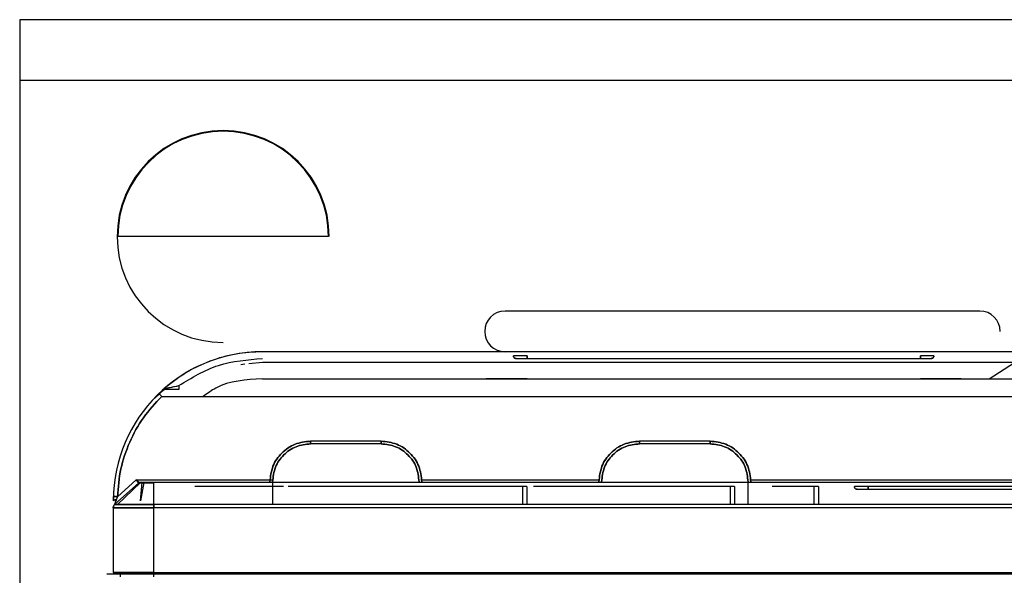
# Model space of a CAD drawing. Header units: millimetres. Extents: x -124 to 136, y 233 to 343.
# Tile 2 of 11: x -120 to -47, y 288 to 329. Entities that reach past the tile are written whole.
import ezdxf

# ---------------------------------------------------------------- set-up
doc = ezdxf.new("R2010")
doc.units = ezdxf.units.MM

msp = doc.modelspace()

# ---------------------------------------------------------------- linework, layer by layer
at = {"color": 7, "linetype": 'Continuous', "lineweight": 25}
for p, q in [((12.545, 328.857), (-119.955, 328.857)), ((-119.955, 328.857), (-119.955, 246.857)), ((12.545, 324.357), (-119.955, 324.357)), ((-97.19, 312.857), (-112.72, 312.857)), ((-49.176, 307.357), (-84.176, 307.357)), ((-33.355, 304.357), (-102.055, 304.357)), ((-103.355, 303.429), (-103.658, 303.399)), ((-102.055, 303.557), (-103.055, 303.458)), ((-46.621, 303.557), (-102.055, 303.557)), ((-82.555, 303.857), (-53.555, 303.857)), ((-48.476, 302.357), (-46.621, 303.557)), ((-102.055, 302.357), (-33.355, 302.357)), ((-109.981, 300.94), (-109.282, 301.599)), ((-109.312, 301.622), (-109.316, 301.619)), ((-109.485, 301.057), (-24.455, 301.057)), ((-93.31, 297.757), (-98.51, 297.757)), ((-69.057, 297.757), (-74.257, 297.757)), ((-93.31, 297.557), (-98.51, 297.557)), ((-69.057, 297.557), (-74.257, 297.557)), ((-112.751, 293.658), (-111.358, 294.907)), ((-111.358, 294.907), (-101.281, 294.907)), ((-111.055, 293.357), (-110.926, 294.707)), ((-110.795, 294.707), (-111.055, 293.357)), ((-21.915, 294.707), (-110.055, 294.707)), ((-101.31, 294.757), (-101.31, 293.071)), ((-90.34, 294.907), (-77.227, 294.907)), ((-66.257, 293.071), (-66.257, 294.757)), ((-66.087, 294.907), (-30.255, 294.907)), ((-111.16, 294.681), (-112.955, 293.071)), ((-111.075, 294.681), (-112.733, 293.071)), ((-110.055, 293.071), (-110.055, 294.681)), ((-100.515, 294.407), (-106.755, 294.407)), ((-82.865, 294.407), (-99.865, 294.407)), ((-82.865, 293.071), (-82.865, 294.407)), ((-82.565, 294.407), (-82.565, 293.071)), ((-67.565, 294.407), (-82.075, 294.407)), ((-67.565, 293.071), (-67.565, 294.407)), ((-67.265, 294.407), (-67.265, 293.071)), ((-61.375, 294.407), (-64.49, 294.407)), ((-61.375, 293.071), (-61.375, 294.407)), ((-61.075, 294.407), (-61.075, 293.071)), ((-39.85, 294.407), (-57.418, 294.407)), ((-57.418, 294.207), (-39.85, 294.207)), ((-113.051, 293.666), (-113.055, 293.357)), ((-112.829, 293.439), (-112.751, 293.658)), ((-113.055, 292.848), (-113.055, 288.057)), ((-21.916, 293.071), (-110.055, 293.071)), ((-21.874, 292.848), (-110.055, 292.848)), ((-110.055, 288.057), (-110.055, 292.848)), ((-113.522, 287.957), (-18.455, 287.957)), ((-112.555, 287.957), (-112.555, 287.757)), ((-110.055, 288.057), (-21.355, 288.057)), ((-110.055, 287.757), (-110.055, 287.957))]:
    msp.add_line(p, q, dxfattribs=at)
for centre, radius, start, end in [((-104.955, 312.857), 7.817, 0, 270), ((-104.955, 312.857), 7.765, 0, 180), ((-84.176, 305.857), 1.5, 90, 270), ((-49.176, 305.857), 1.5, 0, 90), ((-102.055, 293.357), 11, 90, 179.79846)]:
    msp.add_arc(centre, radius, start, end, dxfattribs=at)
for points in [[(-102.055, 304.357), (-102.715, 304.323), (-104.034, 304.255), (-105.945, 303.701), (-107.747, 302.858), (-108.784, 302.04), (-109.303, 301.631)], [(-108.219, 301.857), (-107.271, 302.434), (-105.374, 303.588), (-103.161, 303.767), (-102.055, 303.857)], [(-82.555, 304.057), (-82.686, 304.057), (-82.948, 304.057), (-83.279, 304.057), (-83.51, 304.057), (-83.54, 304.057), (-83.555, 304.057)], [(-83.355, 303.857), (-83.381, 303.86), (-83.433, 303.866), (-83.5, 303.912), (-83.546, 303.978), (-83.552, 304.031), (-83.555, 304.057)], [(-82.555, 304.057), (-82.686, 304.057), (-82.948, 304.057), (-83.279, 304.057), (-83.51, 304.057), (-83.54, 304.057), (-83.555, 304.057)], [(-83.555, 304.057), (-83.552, 304.031), (-83.546, 303.978), (-83.5, 303.912), (-83.433, 303.866), (-83.381, 303.86), (-83.355, 303.857)], [(-83.355, 303.857), (-83.343, 303.857), (-83.319, 303.857), (-83.134, 303.857), (-82.869, 303.857), (-82.66, 303.857), (-82.555, 303.857)], [(-83.355, 303.857), (-83.343, 303.857), (-83.319, 303.857), (-83.134, 303.857), (-82.869, 303.857), (-82.66, 303.857), (-82.555, 303.857)], [(-82.555, 303.857), (-82.555, 303.86), (-82.555, 303.866), (-82.555, 303.912), (-82.555, 303.978), (-82.555, 304.031), (-82.555, 304.057)], [(-82.555, 304.057), (-82.555, 304.031), (-82.555, 303.978), (-82.555, 303.912), (-82.555, 303.866), (-82.555, 303.86), (-82.555, 303.857)], [(-52.555, 304.057), (-52.57, 304.057), (-52.6, 304.057), (-52.831, 304.057), (-53.162, 304.057), (-53.424, 304.057), (-53.555, 304.057)], [(-53.555, 303.857), (-53.555, 303.86), (-53.555, 303.866), (-53.555, 303.912), (-53.555, 303.978), (-53.555, 304.031), (-53.555, 304.057)], [(-52.555, 304.057), (-52.57, 304.057), (-52.6, 304.057), (-52.831, 304.057), (-53.162, 304.057), (-53.424, 304.057), (-53.555, 304.057)], [(-53.555, 304.057), (-53.555, 304.031), (-53.555, 303.978), (-53.555, 303.912), (-53.555, 303.866), (-53.555, 303.86), (-53.555, 303.857)], [(-53.555, 303.857), (-53.45, 303.857), (-53.24, 303.857), (-52.976, 303.857), (-52.791, 303.857), (-52.767, 303.857), (-52.755, 303.857)], [(-53.555, 303.857), (-53.45, 303.857), (-53.24, 303.857), (-52.976, 303.857), (-52.791, 303.857), (-52.767, 303.857), (-52.755, 303.857)], [(-52.755, 303.857), (-52.729, 303.86), (-52.676, 303.866), (-52.61, 303.912), (-52.564, 303.978), (-52.558, 304.031), (-52.555, 304.057)], [(-52.555, 304.057), (-52.558, 304.031), (-52.564, 303.978), (-52.61, 303.912), (-52.676, 303.866), (-52.729, 303.86), (-52.755, 303.857)], [(-82.555, 302.357), (-82.948, 302.357), (-83.734, 302.357), (-84.726, 302.357), (-85.42, 302.357), (-85.51, 302.357), (-85.555, 302.357)], [(-50.555, 302.357), (-50.6, 302.357), (-50.69, 302.357), (-51.384, 302.357), (-52.376, 302.357), (-53.162, 302.357), (-53.555, 302.357)], [(-109.485, 301.057), (-109.512, 301.085), (-109.566, 301.142), (-109.635, 301.213), (-109.683, 301.263), (-109.69, 301.269), (-109.693, 301.273)], [(-109.474, 301.478), (-109.46, 301.49), (-109.431, 301.514), (-109.381, 301.538), (-109.327, 301.554), (-109.29, 301.556), (-109.272, 301.557)], [(-112.751, 293.658), (-112.693, 294.348), (-112.577, 295.728), (-111.897, 297.701), (-110.897, 299.533), (-109.955, 300.549), (-109.485, 301.057)], [(-109.485, 301.057), (-109.955, 300.549), (-110.897, 299.533), (-111.897, 297.701), (-112.577, 295.728), (-112.693, 294.348), (-112.751, 293.658)], [(-98.51, 297.757), (-98.904, 297.712), (-99.69, 297.621), (-100.681, 296.928), (-101.375, 295.936), (-101.465, 295.15), (-101.51, 294.757)], [(-101.51, 294.757), (-101.465, 295.15), (-101.375, 295.936), (-100.681, 296.928), (-99.69, 297.621), (-98.904, 297.712), (-98.51, 297.757)], [(-98.51, 297.557), (-98.51, 297.583), (-98.51, 297.635), (-98.51, 297.701), (-98.51, 297.748), (-98.51, 297.754), (-98.51, 297.757)], [(-98.51, 297.757), (-98.51, 297.754), (-98.51, 297.748), (-98.51, 297.701), (-98.51, 297.635), (-98.51, 297.583), (-98.51, 297.557)], [(-93.31, 297.557), (-93.31, 297.583), (-93.31, 297.635), (-93.31, 297.701), (-93.31, 297.748), (-93.31, 297.754), (-93.31, 297.757)], [(-90.31, 294.757), (-90.355, 295.15), (-90.446, 295.936), (-91.139, 296.928), (-92.131, 297.621), (-92.917, 297.712), (-93.31, 297.757)], [(-93.31, 297.757), (-93.31, 297.754), (-93.31, 297.748), (-93.31, 297.701), (-93.31, 297.635), (-93.31, 297.583), (-93.31, 297.557)], [(-93.31, 297.757), (-92.917, 297.712), (-92.131, 297.621), (-91.139, 296.928), (-90.446, 295.936), (-90.355, 295.15), (-90.31, 294.757)], [(-74.257, 297.757), (-74.65, 297.712), (-75.436, 297.621), (-76.428, 296.928), (-77.122, 295.936), (-77.212, 295.15), (-77.257, 294.757)], [(-77.257, 294.757), (-77.212, 295.15), (-77.122, 295.936), (-76.428, 296.928), (-75.436, 297.621), (-74.65, 297.712), (-74.257, 297.757)], [(-74.257, 297.557), (-74.257, 297.583), (-74.257, 297.635), (-74.257, 297.701), (-74.257, 297.748), (-74.257, 297.754), (-74.257, 297.757)], [(-74.257, 297.757), (-74.257, 297.754), (-74.257, 297.748), (-74.257, 297.701), (-74.257, 297.635), (-74.257, 297.583), (-74.257, 297.557)], [(-69.057, 297.557), (-69.057, 297.583), (-69.057, 297.635), (-69.057, 297.701), (-69.057, 297.748), (-69.057, 297.754), (-69.057, 297.757)], [(-66.057, 294.757), (-66.102, 295.15), (-66.192, 295.936), (-66.886, 296.928), (-67.877, 297.621), (-68.664, 297.712), (-69.057, 297.757)], [(-69.057, 297.757), (-69.057, 297.754), (-69.057, 297.748), (-69.057, 297.701), (-69.057, 297.635), (-69.057, 297.583), (-69.057, 297.557)], [(-69.057, 297.757), (-68.664, 297.712), (-67.877, 297.621), (-66.886, 296.928), (-66.192, 295.936), (-66.102, 295.15), (-66.057, 294.757)], [(-101.31, 294.757), (-101.268, 295.124), (-101.184, 295.857), (-100.537, 296.783), (-99.611, 297.43), (-98.877, 297.515), (-98.51, 297.557)], [(-98.51, 297.557), (-98.877, 297.515), (-99.611, 297.43), (-100.537, 296.783), (-101.184, 295.857), (-101.268, 295.124), (-101.31, 294.757)], [(-93.31, 297.557), (-92.943, 297.515), (-92.21, 297.43), (-91.284, 296.783), (-90.637, 295.857), (-90.552, 295.124), (-90.51, 294.757)], [(-90.51, 294.757), (-90.552, 295.124), (-90.637, 295.857), (-91.284, 296.783), (-92.21, 297.43), (-92.943, 297.515), (-93.31, 297.557)], [(-77.057, 294.757), (-77.015, 295.124), (-76.931, 295.857), (-76.283, 296.783), (-75.358, 297.43), (-74.624, 297.515), (-74.257, 297.557)], [(-74.257, 297.557), (-74.624, 297.515), (-75.358, 297.43), (-76.283, 296.783), (-76.931, 295.857), (-77.015, 295.124), (-77.057, 294.757)], [(-69.057, 297.557), (-68.69, 297.515), (-67.956, 297.43), (-67.031, 296.783), (-66.383, 295.857), (-66.299, 295.124), (-66.257, 294.757)], [(-66.257, 294.757), (-66.299, 295.124), (-66.383, 295.857), (-67.031, 296.783), (-67.956, 297.43), (-68.69, 297.515), (-69.057, 297.557)], [(-111.16, 294.681), (-111.15, 294.689), (-111.13, 294.703), (-111.106, 294.706), (-111.093, 294.707)], [(-111.093, 294.707), (-111.106, 294.706), (-111.13, 294.703), (-111.15, 294.689), (-111.16, 294.681)], [(-110.055, 294.681), (-110.055, 294.689), (-110.055, 294.703), (-110.055, 294.706), (-110.055, 294.707)], [(-106.755, 294.407), (-106.794, 294.407), (-106.873, 294.407), (-106.972, 294.407), (-107.041, 294.407), (-107.05, 294.407), (-107.055, 294.407)], [(-106.755, 294.407), (-106.794, 294.407), (-106.873, 294.407), (-106.972, 294.407), (-107.041, 294.407), (-107.05, 294.407), (-107.055, 294.407)], [(-99.865, 294.407), (-99.904, 294.407), (-99.983, 294.407), (-100.082, 294.407), (-100.151, 294.407), (-100.16, 294.407), (-100.165, 294.407)], [(-99.865, 294.407), (-99.904, 294.407), (-99.983, 294.407), (-100.082, 294.407), (-100.151, 294.407), (-100.16, 294.407), (-100.165, 294.407)], [(-82.565, 294.407), (-82.569, 294.407), (-82.578, 294.407), (-82.648, 294.407), (-82.747, 294.407), (-82.826, 294.407), (-82.865, 294.407)], [(-82.565, 294.407), (-82.569, 294.407), (-82.578, 294.407), (-82.648, 294.407), (-82.747, 294.407), (-82.826, 294.407), (-82.865, 294.407)], [(-67.265, 294.407), (-67.269, 294.407), (-67.278, 294.407), (-67.348, 294.407), (-67.447, 294.407), (-67.526, 294.407), (-67.565, 294.407)], [(-67.265, 294.407), (-67.269, 294.407), (-67.278, 294.407), (-67.348, 294.407), (-67.447, 294.407), (-67.526, 294.407), (-67.565, 294.407)], [(-61.075, 294.407), (-61.079, 294.407), (-61.088, 294.407), (-61.158, 294.407), (-61.257, 294.407), (-61.336, 294.407), (-61.375, 294.407)], [(-61.075, 294.407), (-61.079, 294.407), (-61.088, 294.407), (-61.158, 294.407), (-61.257, 294.407), (-61.336, 294.407), (-61.375, 294.407)], [(-57.418, 294.407), (-57.549, 294.407), (-57.811, 294.407), (-58.142, 294.407), (-58.373, 294.407), (-58.403, 294.407), (-58.418, 294.407)], [(-58.218, 294.207), (-58.244, 294.21), (-58.297, 294.216), (-58.363, 294.262), (-58.409, 294.328), (-58.415, 294.381), (-58.418, 294.407)], [(-57.418, 294.407), (-57.549, 294.407), (-57.811, 294.407), (-58.142, 294.407), (-58.373, 294.407), (-58.403, 294.407), (-58.418, 294.407)], [(-58.418, 294.407), (-58.415, 294.381), (-58.409, 294.328), (-58.363, 294.262), (-58.297, 294.216), (-58.244, 294.21), (-58.218, 294.207)], [(-58.218, 294.207), (-58.206, 294.207), (-58.182, 294.207), (-57.997, 294.207), (-57.732, 294.207), (-57.523, 294.207), (-57.418, 294.207)], [(-58.218, 294.207), (-58.206, 294.207), (-58.182, 294.207), (-57.997, 294.207), (-57.732, 294.207), (-57.523, 294.207), (-57.418, 294.207)], [(-57.418, 294.207), (-57.418, 294.21), (-57.418, 294.216), (-57.418, 294.262), (-57.418, 294.328), (-57.418, 294.381), (-57.418, 294.407)], [(-57.418, 294.407), (-57.418, 294.381), (-57.418, 294.328), (-57.418, 294.262), (-57.418, 294.216), (-57.418, 294.21), (-57.418, 294.207)], [(-113.051, 293.666), (-113.046, 293.666), (-113.037, 293.666), (-112.968, 293.664), (-112.869, 293.661), (-112.79, 293.659), (-112.751, 293.658)], [(-113.055, 292.848), (-113.054, 292.869), (-113.051, 292.911), (-113.031, 292.971), (-113, 293.027), (-112.97, 293.056), (-112.955, 293.071)], [(-110.055, 292.848), (-110.448, 292.848), (-111.234, 292.848), (-112.226, 292.848), (-112.92, 292.848), (-113.01, 292.848), (-113.055, 292.848)], [(-110.055, 293.071), (-110.055, 293.056), (-110.055, 293.027), (-110.055, 292.971), (-110.055, 292.911), (-110.055, 292.869), (-110.055, 292.848)], [(-110.055, 288.057), (-110.448, 288.057), (-111.234, 288.057), (-112.226, 288.057), (-112.92, 288.057), (-113.01, 288.057), (-113.055, 288.057)], [(-113.055, 288.057), (-113.01, 288.057), (-112.92, 288.057), (-112.226, 288.057), (-111.234, 288.057), (-110.448, 288.057), (-110.055, 288.057)], [(-110.055, 288.057), (-110.055, 288.044), (-110.055, 288.017), (-110.055, 287.984), (-110.055, 287.961), (-110.055, 287.958), (-110.055, 287.957)], [(-110.055, 287.957), (-110.055, 287.958), (-110.055, 287.961), (-110.055, 287.984), (-110.055, 288.017), (-110.055, 288.044), (-110.055, 288.057)]]:
    msp.add_open_spline(points, degree=3, dxfattribs=at)
for points, knots in [([(-102.055, 302.357), (-103.269, 302.289), (-104.867, 302.199), (-106.119, 301.278), (-106.419, 301.057)], [0, 0, 0, 0, 0.760348, 1, 1, 1, 1]), ([(-109.303, 301.631), (-109.331, 301.607), (-109.386, 301.558), (-109.437, 301.512), (-109.469, 301.483), (-109.472, 301.48), (-109.474, 301.478)], [0, 0, 0, 0, 0.253168, 0.503224, 0.751949, 1, 1, 1, 1]), ([(-109.474, 301.478), (-109.46, 301.49), (-109.431, 301.513), (-109.381, 301.538), (-109.327, 301.554), (-109.29, 301.556), (-109.272, 301.557)], [0, 0, 0, 0, 0.247847, 0.5, 0.752153, 1, 1, 1, 1]), ([(-109.272, 301.557), (-109.291, 301.561), (-109.335, 301.569), (-109.315, 301.609), (-109.303, 301.631)], [0, 0, 0, 0, 0.443653, 1, 1, 1, 1]), ([(-109.325, 301.609), (-109.323, 301.612), (-109.318, 301.618), (-109.308, 301.627), (-109.303, 301.631)], [0, 0, 0, 0, 0.502012, 1, 1, 1, 1]), ([(-109.272, 301.557), (-109.293, 301.562), (-109.336, 301.571), (-109.314, 301.611), (-109.303, 301.631)], [0, 0, 0, 0, 0.499433, 1, 1, 1, 1]), ([(-109.303, 301.631), (-109.301, 301.631), (-109.298, 301.632), (-109.261, 301.64), (-109.146, 301.664), (-108.791, 301.739), (-108.452, 301.809), (-108.219, 301.857)], [0, 0, 0, 0, 0.050016, 0.101451, 0.211416, 0.457462, 1, 1, 1, 1]), ([(-109.303, 301.631), (-109.302, 301.631), (-109.299, 301.632), (-109.266, 301.639), (-109.186, 301.656), (-109.039, 301.687), (-108.72, 301.753), (-108.434, 301.812), (-108.219, 301.857)], [0, 0, 0, 0, 0.0454609, 0.093308, 0.2023051, 0.3369298, 0.5016801, 1, 1, 1, 1]), ([(-108.219, 301.557), (-108.406, 301.557), (-108.688, 301.557), (-109.044, 301.557), (-109.196, 301.557), (-109.272, 301.557)], [0, 0, 0, 0, 0.497479, 0.748505, 1, 1, 1, 1]), ([(-108.219, 301.857), (-108.219, 301.819), (-108.219, 301.761), (-108.219, 301.691), (-108.219, 301.643), (-108.219, 301.604), (-108.219, 301.567), (-108.219, 301.561), (-108.219, 301.557)], [0, 0, 0, 0, 0.239457, 0.368361, 0.5, 0.631639, 0.760543, 1, 1, 1, 1]), ([(-111.112, 294.707), (-111.129, 294.71), (-111.163, 294.717), (-111.223, 294.766), (-111.289, 294.831), (-111.335, 294.882), (-111.358, 294.907)], [0, 0, 0, 0, 0.241602, 0.489399, 0.742642, 1, 1, 1, 1]), ([(-111.358, 294.907), (-111.342, 294.877), (-111.31, 294.818), (-111.264, 294.741), (-111.227, 294.697), (-111.198, 294.679), (-111.184, 294.679), (-111.177, 294.679)], [0, 0, 0, 0, 0.251491, 0.500473, 0.748308, 0.873288, 1, 1, 1, 1]), ([(-111.358, 294.907), (-111.339, 294.872), (-111.307, 294.813), (-111.268, 294.749), (-111.24, 294.712), (-111.211, 294.683), (-111.19, 294.681), (-111.177, 294.679)], [0, 0, 0, 0, 0.2927365, 0.4998448, 0.6364185, 0.7644658, 1, 1, 1, 1]), ([(-111.112, 294.707), (-111.13, 294.71), (-111.164, 294.718), (-111.221, 294.765), (-111.287, 294.829), (-111.332, 294.878), (-111.358, 294.907)], [0, 0, 0, 0, 0.248966, 0.499566, 0.708185, 1, 1, 1, 1]), ([(-111.177, 294.679), (-111.172, 294.683), (-111.163, 294.691), (-111.147, 294.7), (-111.13, 294.706), (-111.118, 294.706), (-111.112, 294.707)], [0, 0, 0, 0, 0.247695, 0.5, 0.752305, 1, 1, 1, 1]), ([(-111.112, 294.707), (-111.118, 294.706), (-111.13, 294.706), (-111.147, 294.7), (-111.163, 294.691), (-111.172, 294.683), (-111.177, 294.679)], [0, 0, 0, 0, 0.247695, 0.5, 0.752305, 1, 1, 1, 1]), ([(-110.055, 294.707), (-110.191, 294.707), (-110.462, 294.707), (-110.806, 294.707), (-111.045, 294.707), (-111.077, 294.707), (-111.093, 294.707)], [0, 0, 0, 0, 0.249655, 0.499351, 0.749084, 1, 1, 1, 1]), ([(-110.055, 294.707), (-110.191, 294.707), (-110.463, 294.707), (-110.806, 294.707), (-111.045, 294.707), (-111.077, 294.707), (-111.093, 294.707)], [0, 0, 0, 0, 0.249753, 0.499454, 0.749328, 1, 1, 1, 1]), ([(-111.16, 294.681), (-111.143, 294.681), (-111.109, 294.681), (-110.854, 294.681), (-110.488, 294.681), (-110.199, 294.681), (-110.055, 294.681)], [0, 0, 0, 0, 0.2509139, 0.5006522, 0.7503523, 1, 1, 1, 1]), ([(-110.055, 294.681), (-110.199, 294.681), (-110.488, 294.681), (-110.854, 294.681), (-111.11, 294.681), (-111.143, 294.681), (-111.16, 294.681)], [0, 0, 0, 0, 0.249104, 0.499038, 0.749376, 1, 1, 1, 1]), ([(-112.829, 293.439), (-112.859, 293.436), (-112.922, 293.43), (-112.996, 293.41), (-113.046, 293.385), (-113.052, 293.366), (-113.055, 293.357)], [0, 0, 0, 0, 0.2430471, 0.5, 0.7569529, 1, 1, 1, 1]), ([(-113.055, 293.357), (-113.052, 293.366), (-113.046, 293.385), (-112.996, 293.41), (-112.922, 293.43), (-112.859, 293.436), (-112.829, 293.439)], [0, 0, 0, 0, 0.243047, 0.5, 0.756953, 1, 1, 1, 1]), ([(-112.751, 293.658), (-112.788, 293.659), (-112.846, 293.66), (-112.916, 293.662), (-112.964, 293.664), (-113.003, 293.665), (-113.04, 293.666), (-113.047, 293.666), (-113.051, 293.666)], [0, 0, 0, 0, 0.239457, 0.368361, 0.5, 0.631639, 0.760543, 1, 1, 1, 1]), ([(-112.955, 293.071), (-112.955, 293.073), (-112.954, 293.076), (-112.943, 293.105), (-112.919, 293.176), (-112.878, 293.295), (-112.846, 293.389), (-112.829, 293.439)], [0, 0, 0, 0, 0.088336, 0.182555, 0.4032, 0.678073, 1, 1, 1, 1]), ([(-112.955, 293.071), (-112.955, 293.073), (-112.954, 293.075), (-112.944, 293.105), (-112.92, 293.173), (-112.879, 293.292), (-112.847, 293.386), (-112.829, 293.439)], [0, 0, 0, 0, 0.086242, 0.179537, 0.403182, 0.660066, 1, 1, 1, 1]), ([(-112.955, 293.071), (-112.97, 293.057), (-112.999, 293.027), (-113.031, 292.971), (-113.051, 292.911), (-113.054, 292.869), (-113.055, 292.848)], [0, 0, 0, 0, 0.247225, 0.5, 0.752775, 1, 1, 1, 1]), ([(-113.055, 292.848), (-113.01, 292.848), (-112.92, 292.848), (-112.226, 292.848), (-111.235, 292.848), (-110.448, 292.848), (-110.055, 292.848)], [0, 0, 0, 0, 0.249777, 0.499771, 0.749945, 1, 1, 1, 1]), ([(-110.055, 293.071), (-110.435, 293.071), (-111.195, 293.071), (-112.154, 293.071), (-112.825, 293.071), (-112.912, 293.071), (-112.955, 293.071)], [0, 0, 0, 0, 0.250063, 0.500226, 0.750218, 1, 1, 1, 1]), ([(-112.955, 293.071), (-112.911, 293.071), (-112.824, 293.071), (-112.151, 293.071), (-111.192, 293.071), (-110.434, 293.071), (-110.055, 293.071)], [0, 0, 0, 0, 0.250624, 0.500962, 0.750896, 1, 1, 1, 1]), ([(-110.055, 292.848), (-110.055, 292.869), (-110.055, 292.911), (-110.055, 292.971), (-110.055, 293.027), (-110.055, 293.057), (-110.055, 293.071)], [0, 0, 0, 0, 0.247225, 0.5, 0.752775, 1, 1, 1, 1])]:
    msp.add_open_spline(points, degree=3, knots=knots, dxfattribs=at)

doc.saveas('drawing.dxf')
